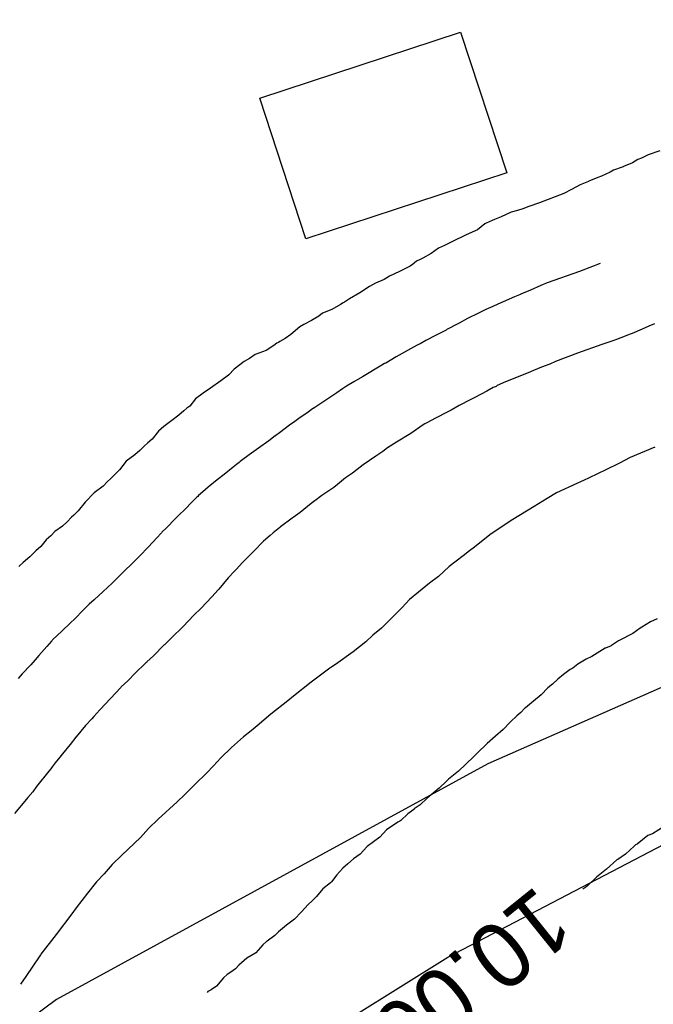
# Model space of a CAD drawing. Extents: x 158343 to 162498, y 431347 to 434500.
# Tile 186 of 220: x 159527 to 159545, y 434142 to 434169. Entities that reach past the tile are written whole.
import ezdxf

# ---------------------------------------------------------------- set-up
doc = ezdxf.new("R2010")
doc.units = 0
doc.header["$LTSCALE"] = 10
doc.header["$MEASUREMENT"] = 0
for name, color, linetype in [('000_arcering', 8, 'CONTINUOUS'), ('33_trappen en balustraden', 252, 'CONTINUOUS'), ('44_plafonds', 8, 'CONTINUOUS'), ('def. con-hoogtelijn (index)', 8, 'CONTINUOUS')]:
    doc.layers.add(name, color=color, linetype=linetype)
doc.styles.add('Style-WORKING', font='WORKING.shx')

# ---------------------------------------------------------------- blocks, each defined once
blk = doc.blocks.new('bestaande hoogtelijnen')
at = {"layer": 'def. con-hoogtelijn (index)'}
for p, q in [((-123.492, 98.956), (-123.633, 98.868)), ((-123.492, 98.956), (-123.633, 98.868)), ((-123.383, 98.997), (-123.492, 98.956)), ((-123.383, 98.997), (-123.492, 98.956)), ((-123.201, 99.091), (-123.383, 98.997)), ((-123.201, 99.091), (-123.383, 98.997)), ((-122.88, 99.2), (-123.201, 99.091)), ((-122.88, 99.2), (-123.201, 99.091)), ((-124.157, 98.669), (-124.249, 98.609)), ((-124.157, 98.669), (-124.249, 98.609)), ((-123.891, 98.761), (-124.157, 98.669)), ((-123.891, 98.761), (-124.157, 98.669)), ((-123.881, 98.766), (-123.891, 98.761)), ((-123.881, 98.766), (-123.891, 98.761)), ((-123.633, 98.868), (-123.881, 98.766)), ((-123.633, 98.868), (-123.881, 98.766)), ((-124.589, 98.463), (-124.836, 98.363)), ((-124.589, 98.463), (-124.836, 98.363)), ((-124.492, 98.502), (-124.589, 98.463)), ((-124.492, 98.502), (-124.589, 98.463)), ((-124.249, 98.609), (-124.492, 98.502)), ((-124.249, 98.609), (-124.492, 98.502)), ((-125.317, 98.128), (-125.531, 98.019)), ((-125.317, 98.128), (-125.531, 98.019)), ((-125.078, 98.258), (-125.317, 98.128)), ((-125.078, 98.258), (-125.317, 98.128)), ((-124.849, 98.355), (-125.078, 98.258)), ((-124.849, 98.355), (-125.078, 98.258)), ((-124.836, 98.363), (-124.849, 98.355)), ((-124.836, 98.363), (-124.849, 98.355)), ((-125.531, 98.019), (-126.206, 97.763)), ((-125.531, 98.019), (-126.206, 97.763)), ((-126.664, 97.595), (-126.807, 97.548)), ((-126.664, 97.595), (-126.807, 97.548)), ((-126.492, 97.667), (-126.664, 97.595)), ((-126.492, 97.667), (-126.664, 97.595)), ((-126.206, 97.763), (-126.492, 97.667)), ((-126.206, 97.763), (-126.492, 97.667)), ((-127.264, 97.379), (-127.447, 97.301)), ((-127.264, 97.379), (-127.447, 97.301)), ((-126.98, 97.507), (-127.264, 97.379)), ((-126.98, 97.507), (-127.264, 97.379)), ((-126.807, 97.548), (-126.98, 97.507)), ((-126.807, 97.548), (-126.98, 97.507)), ((-127.707, 97.182), (-127.917, 97.019)), ((-127.707, 97.182), (-127.917, 97.019)), ((-127.673, 97.2), (-127.707, 97.182)), ((-127.673, 97.2), (-127.707, 97.182)), ((-127.509, 97.274), (-127.673, 97.2)), ((-127.509, 97.274), (-127.673, 97.2)), ((-127.447, 97.301), (-127.509, 97.274)), ((-127.447, 97.301), (-127.509, 97.274)), ((-128.355, 96.818), (-128.492, 96.754)), ((-128.355, 96.818), (-128.492, 96.754)), ((-128.228, 96.882), (-128.355, 96.818)), ((-128.228, 96.882), (-128.355, 96.818)), ((-127.917, 97.019), (-128.228, 96.882)), ((-127.917, 97.019), (-128.228, 96.882)), ((-128.989, 96.516), (-129.19, 96.367)), ((-128.989, 96.516), (-129.19, 96.367)), ((-128.821, 96.587), (-128.989, 96.516)), ((-128.821, 96.587), (-128.989, 96.516)), ((-128.622, 96.687), (-128.821, 96.587)), ((-128.622, 96.687), (-128.821, 96.587)), ((-128.492, 96.754), (-128.622, 96.687)), ((-128.492, 96.754), (-128.622, 96.687)), ((-129.423, 96.237), (-129.492, 96.2)), ((-129.423, 96.237), (-129.492, 96.2)), ((-129.19, 96.367), (-129.423, 96.237)), ((-129.19, 96.367), (-129.423, 96.237)), ((-129.772, 96.019), (-130.063, 95.866)), ((-129.772, 96.019), (-130.063, 95.866)), ((-129.737, 96.04), (-129.772, 96.019)), ((-129.737, 96.04), (-129.772, 96.019)), ((-129.716, 96.05), (-129.737, 96.04)), ((-129.716, 96.05), (-129.737, 96.04)), ((-129.592, 96.15), (-129.716, 96.05)), ((-129.592, 96.15), (-129.716, 96.05)), ((-129.492, 96.2), (-129.592, 96.15)), ((-129.492, 96.2), (-129.592, 96.15)), ((-124.529, 96.089), (-125.101, 95.872)), ((-124.529, 96.089), (-125.101, 95.872)), ((-124.529, 96.089), (-125.101, 95.872)), ((-130.339, 95.738), (-130.492, 95.65)), ((-130.339, 95.738), (-130.492, 95.65)), ((-130.063, 95.866), (-130.339, 95.738)), ((-130.063, 95.866), (-130.339, 95.738)), ((-125.101, 95.872), (-125.992, 95.556)), ((-125.101, 95.872), (-125.992, 95.556)), ((-125.101, 95.872), (-125.992, 95.556)), ((-130.894, 95.453), (-131.16, 95.281)), ((-130.894, 95.453), (-131.16, 95.281)), ((-130.726, 95.543), (-130.894, 95.453)), ((-130.726, 95.543), (-130.894, 95.453)), ((-130.492, 95.65), (-130.726, 95.543)), ((-130.492, 95.65), (-130.726, 95.543)), ((-126.164, 95.484), (-126.447, 95.356)), ((-126.164, 95.484), (-126.447, 95.356)), ((-126.164, 95.484), (-126.447, 95.356)), ((-125.992, 95.556), (-126.164, 95.484)), ((-125.992, 95.556), (-126.164, 95.484)), ((-125.992, 95.556), (-126.164, 95.484)), ((-131.16, 95.281), (-131.444, 95.113)), ((-131.16, 95.281), (-131.444, 95.113)), ((-126.896, 95.167), (-127.207, 95.031)), ((-126.896, 95.167), (-127.207, 95.031)), ((-126.896, 95.167), (-127.207, 95.031)), ((-126.75, 95.224), (-126.896, 95.167)), ((-126.75, 95.224), (-126.896, 95.167)), ((-126.75, 95.224), (-126.896, 95.167)), ((-126.715, 95.242), (-126.75, 95.224)), ((-126.715, 95.242), (-126.75, 95.224)), ((-126.715, 95.242), (-126.75, 95.224)), ((-126.653, 95.269), (-126.715, 95.242)), ((-126.653, 95.269), (-126.715, 95.242)), ((-126.653, 95.269), (-126.715, 95.242)), ((-126.447, 95.356), (-126.653, 95.269)), ((-126.447, 95.356), (-126.653, 95.269)), ((-126.447, 95.356), (-126.653, 95.269)), ((-131.694, 94.958), (-131.937, 94.822)), ((-131.694, 94.958), (-131.937, 94.822)), ((-131.616, 95.002), (-131.694, 94.958)), ((-131.616, 95.002), (-131.694, 94.958)), ((-131.585, 95.019), (-131.616, 95.002)), ((-131.585, 95.019), (-131.616, 95.002)), ((-131.444, 95.113), (-131.585, 95.019)), ((-131.444, 95.113), (-131.585, 95.019)), ((-127.492, 94.906), (-127.686, 94.818)), ((-127.492, 94.906), (-127.686, 94.818)), ((-127.492, 94.906), (-127.686, 94.818)), ((-127.355, 94.97), (-127.492, 94.906)), ((-127.355, 94.97), (-127.492, 94.906)), ((-127.355, 94.97), (-127.492, 94.906)), ((-127.207, 95.031), (-127.355, 94.97)), ((-127.207, 95.031), (-127.355, 94.97)), ((-127.207, 95.031), (-127.355, 94.97)), ((-132.296, 94.635), (-132.492, 94.512)), ((-132.296, 94.635), (-132.492, 94.512)), ((-132.194, 94.721), (-132.296, 94.635)), ((-132.194, 94.721), (-132.296, 94.635)), ((-131.937, 94.822), (-132.194, 94.721)), ((-131.937, 94.822), (-132.194, 94.721)), ((-127.884, 94.717), (-128.19, 94.575)), ((-127.884, 94.717), (-128.19, 94.575)), ((-127.884, 94.717), (-128.19, 94.575)), ((-127.686, 94.818), (-127.884, 94.717)), ((-127.686, 94.818), (-127.884, 94.717)), ((-127.686, 94.818), (-127.884, 94.717)), ((-132.813, 94.34), (-133.063, 94.131)), ((-132.813, 94.34), (-133.063, 94.131)), ((-132.702, 94.408), (-132.813, 94.34)), ((-132.702, 94.408), (-132.813, 94.34)), ((-132.492, 94.512), (-132.702, 94.408)), ((-132.492, 94.512), (-132.702, 94.408)), ((-128.492, 94.408), (-128.726, 94.284)), ((-128.492, 94.408), (-128.726, 94.284)), ((-128.492, 94.408), (-128.726, 94.284)), ((-128.423, 94.446), (-128.492, 94.408)), ((-128.423, 94.446), (-128.492, 94.408)), ((-128.423, 94.446), (-128.492, 94.408)), ((-128.19, 94.575), (-128.423, 94.446)), ((-128.19, 94.575), (-128.423, 94.446)), ((-128.19, 94.575), (-128.423, 94.446)), ((-123.185, 94.361), (-123.367, 94.281)), ((-123.185, 94.361), (-123.367, 94.281)), ((-123.024, 94.426), (-123.185, 94.361)), ((-123.024, 94.426), (-123.185, 94.361)), ((-133.063, 94.131), (-133.225, 94.019)), ((-133.063, 94.131), (-133.225, 94.019)), ((-129.073, 94.1), (-129.339, 93.964)), ((-129.073, 94.1), (-129.339, 93.964)), ((-129.073, 94.1), (-129.339, 93.964)), ((-128.782, 94.252), (-129.073, 94.1)), ((-128.782, 94.252), (-129.073, 94.1)), ((-128.782, 94.252), (-129.073, 94.1)), ((-128.747, 94.273), (-128.782, 94.252)), ((-128.747, 94.273), (-128.782, 94.252)), ((-128.747, 94.273), (-128.782, 94.252)), ((-128.726, 94.284), (-128.747, 94.273)), ((-128.726, 94.284), (-128.747, 94.273)), ((-128.726, 94.284), (-128.747, 94.273)), ((-123.837, 94.088), (-124.074, 93.993)), ((-123.837, 94.088), (-124.074, 93.993)), ((-123.727, 94.129), (-123.837, 94.088)), ((-123.727, 94.129), (-123.837, 94.088)), ((-123.645, 94.16), (-123.727, 94.129)), ((-123.645, 94.16), (-123.727, 94.129)), ((-123.367, 94.281), (-123.645, 94.16)), ((-123.367, 94.281), (-123.645, 94.16)), ((-133.535, 93.83), (-133.748, 93.688)), ((-133.535, 93.83), (-133.748, 93.688)), ((-133.449, 93.889), (-133.535, 93.83)), ((-133.449, 93.889), (-133.535, 93.83)), ((-133.406, 93.909), (-133.449, 93.889)), ((-133.406, 93.909), (-133.449, 93.889)), ((-133.365, 93.932), (-133.406, 93.909)), ((-133.365, 93.932), (-133.406, 93.909)), ((-133.225, 94.019), (-133.365, 93.932)), ((-133.225, 94.019), (-133.365, 93.932)), ((-129.675, 93.777), (-129.843, 93.687)), ((-129.675, 93.777), (-129.843, 93.687)), ((-129.675, 93.777), (-129.843, 93.687)), ((-129.555, 93.841), (-129.675, 93.777)), ((-129.555, 93.841), (-129.675, 93.777)), ((-129.555, 93.841), (-129.675, 93.777)), ((-129.492, 93.875), (-129.555, 93.841)), ((-129.492, 93.875), (-129.555, 93.841)), ((-129.492, 93.875), (-129.555, 93.841)), ((-129.339, 93.964), (-129.492, 93.875)), ((-129.339, 93.964), (-129.492, 93.875)), ((-129.339, 93.964), (-129.492, 93.875)), ((-124.485, 93.851), (-125.153, 93.614)), ((-124.485, 93.851), (-125.153, 93.614)), ((-124.178, 93.954), (-124.485, 93.851)), ((-124.178, 93.954), (-124.485, 93.851)), ((-124.074, 93.993), (-124.178, 93.954)), ((-124.074, 93.993), (-124.178, 93.954)), ((-134.049, 93.576), (-134.205, 93.47)), ((-134.049, 93.576), (-134.205, 93.47)), ((-133.748, 93.688), (-134.049, 93.576)), ((-133.748, 93.688), (-134.049, 93.576)), ((-130.16, 93.51), (-130.444, 93.342)), ((-130.16, 93.51), (-130.444, 93.342)), ((-130.16, 93.51), (-130.444, 93.342)), ((-129.843, 93.687), (-130.16, 93.51)), ((-129.843, 93.687), (-130.16, 93.51)), ((-129.843, 93.687), (-130.16, 93.51)), ((-125.153, 93.614), (-125.759, 93.38)), ((-125.153, 93.614), (-125.759, 93.38)), ((-134.356, 93.382), (-134.632, 93.17)), ((-134.356, 93.382), (-134.632, 93.17)), ((-134.205, 93.47), (-134.356, 93.382)), ((-134.205, 93.47), (-134.356, 93.382)), ((-130.553, 93.281), (-131.087, 92.958)), ((-130.553, 93.281), (-131.087, 92.958)), ((-130.553, 93.281), (-131.087, 92.958)), ((-130.475, 93.326), (-130.553, 93.281)), ((-130.475, 93.326), (-130.553, 93.281)), ((-130.475, 93.326), (-130.553, 93.281)), ((-130.444, 93.342), (-130.475, 93.326)), ((-130.444, 93.342), (-130.475, 93.326)), ((-130.444, 93.342), (-130.475, 93.326)), ((-125.913, 93.315), (-126.146, 93.227)), ((-125.913, 93.315), (-126.146, 93.227)), ((-125.759, 93.38), (-125.913, 93.315)), ((-125.759, 93.38), (-125.913, 93.315)), ((-134.789, 93.01), (-134.992, 92.853)), ((-134.789, 93.01), (-134.992, 92.853)), ((-134.784, 93.014), (-134.789, 93.01)), ((-134.784, 93.014), (-134.789, 93.01)), ((-134.777, 93.019), (-134.784, 93.014)), ((-134.777, 93.019), (-134.784, 93.014)), ((-134.632, 93.17), (-134.777, 93.019)), ((-134.632, 93.17), (-134.777, 93.019)), ((-126.512, 93.072), (-127.137, 92.823)), ((-126.512, 93.072), (-127.137, 92.823)), ((-126.367, 93.138), (-126.512, 93.072)), ((-126.367, 93.138), (-126.512, 93.072)), ((-126.255, 93.184), (-126.367, 93.138)), ((-126.255, 93.184), (-126.367, 93.138)), ((-126.146, 93.227), (-126.255, 93.184)), ((-126.146, 93.227), (-126.255, 93.184)), ((-134.992, 92.853), (-135.281, 92.65)), ((-134.992, 92.853), (-135.281, 92.65)), ((-131.526, 92.699), (-131.637, 92.631)), ((-131.526, 92.699), (-131.637, 92.631)), ((-131.526, 92.699), (-131.637, 92.631)), ((-131.329, 92.822), (-131.526, 92.699)), ((-131.329, 92.822), (-131.526, 92.699)), ((-131.329, 92.822), (-131.526, 92.699)), ((-131.087, 92.958), (-131.329, 92.822)), ((-131.087, 92.958), (-131.329, 92.822)), ((-131.087, 92.958), (-131.329, 92.822)), ((-127.402, 92.698), (-127.481, 92.662)), ((-127.402, 92.698), (-127.481, 92.662)), ((-127.367, 92.717), (-127.402, 92.698)), ((-127.367, 92.717), (-127.402, 92.698)), ((-127.137, 92.823), (-127.367, 92.717)), ((-127.137, 92.823), (-127.367, 92.717)), ((-135.48, 92.507), (-135.691, 92.351)), ((-135.48, 92.507), (-135.691, 92.351)), ((-135.281, 92.65), (-135.48, 92.507)), ((-135.281, 92.65), (-135.48, 92.507)), ((-131.799, 92.519), (-132.266, 92.203)), ((-131.799, 92.519), (-132.266, 92.203)), ((-131.799, 92.519), (-132.266, 92.203)), ((-131.637, 92.631), (-131.799, 92.519)), ((-131.637, 92.631), (-131.799, 92.519)), ((-131.637, 92.631), (-131.799, 92.519)), ((-127.656, 92.569), (-127.987, 92.388)), ((-127.656, 92.569), (-127.987, 92.388)), ((-127.481, 92.662), (-127.656, 92.569)), ((-127.481, 92.662), (-127.656, 92.569)), ((-135.855, 92.151), (-135.93, 92.094)), ((-135.855, 92.151), (-135.93, 92.094)), ((-135.691, 92.351), (-135.855, 92.151)), ((-135.691, 92.351), (-135.855, 92.151)), ((-132.266, 92.203), (-132.406, 92.116)), ((-132.266, 92.203), (-132.406, 92.116)), ((-132.266, 92.203), (-132.406, 92.116)), ((-128.415, 92.168), (-128.642, 92.044)), ((-128.415, 92.168), (-128.642, 92.044)), ((-128.367, 92.194), (-128.415, 92.168)), ((-128.367, 92.194), (-128.415, 92.168)), ((-128.167, 92.295), (-128.367, 92.194)), ((-128.167, 92.295), (-128.367, 92.194)), ((-127.987, 92.388), (-128.167, 92.295)), ((-127.987, 92.388), (-128.167, 92.295)), ((-136.153, 91.902), (-136.344, 91.754)), ((-136.153, 91.902), (-136.344, 91.754)), ((-136.015, 92.019), (-136.153, 91.902)), ((-136.015, 92.019), (-136.153, 91.902)), ((-135.93, 92.094), (-136.015, 92.019)), ((-135.93, 92.094), (-136.015, 92.019)), ((-132.598, 91.979), (-132.811, 91.837)), ((-132.598, 91.979), (-132.811, 91.837)), ((-132.598, 91.979), (-132.811, 91.837)), ((-132.492, 92.057), (-132.598, 91.979)), ((-132.492, 92.057), (-132.598, 91.979)), ((-132.492, 92.057), (-132.598, 91.979)), ((-132.406, 92.116), (-132.492, 92.057)), ((-132.406, 92.116), (-132.492, 92.057)), ((-132.406, 92.116), (-132.492, 92.057)), ((-128.732, 91.996), (-129.076, 91.822)), ((-128.732, 91.996), (-129.076, 91.822)), ((-128.642, 92.044), (-128.732, 91.996)), ((-128.642, 92.044), (-128.732, 91.996)), ((-136.344, 91.754), (-136.567, 91.594)), ((-136.344, 91.754), (-136.567, 91.594)), ((-133.098, 91.625), (-133.374, 91.412)), ((-133.098, 91.625), (-133.374, 91.412)), ((-133.098, 91.625), (-133.374, 91.412)), ((-132.958, 91.731), (-133.098, 91.625)), ((-132.958, 91.731), (-133.098, 91.625)), ((-132.958, 91.731), (-133.098, 91.625)), ((-132.811, 91.837), (-132.958, 91.731)), ((-132.811, 91.837), (-132.958, 91.731)), ((-132.811, 91.837), (-132.958, 91.731)), ((-129.411, 91.636), (-129.752, 91.397)), ((-129.411, 91.636), (-129.752, 91.397)), ((-129.367, 91.662), (-129.411, 91.636)), ((-129.367, 91.662), (-129.411, 91.636)), ((-129.313, 91.69), (-129.367, 91.662)), ((-129.313, 91.69), (-129.367, 91.662)), ((-129.076, 91.822), (-129.313, 91.69)), ((-129.076, 91.822), (-129.313, 91.69)), ((-136.715, 91.463), (-136.895, 91.241)), ((-136.715, 91.463), (-136.895, 91.241)), ((-136.567, 91.594), (-136.715, 91.463)), ((-136.567, 91.594), (-136.715, 91.463)), ((-133.492, 91.33), (-133.672, 91.19)), ((-133.492, 91.33), (-133.672, 91.19)), ((-133.492, 91.33), (-133.672, 91.19)), ((-133.487, 91.334), (-133.492, 91.33)), ((-133.487, 91.334), (-133.492, 91.33)), ((-133.487, 91.334), (-133.492, 91.33)), ((-133.481, 91.339), (-133.487, 91.334)), ((-133.481, 91.339), (-133.487, 91.334)), ((-133.481, 91.339), (-133.487, 91.334)), ((-133.374, 91.412), (-133.481, 91.339)), ((-133.374, 91.412), (-133.481, 91.339)), ((-133.374, 91.412), (-133.481, 91.339)), ((-129.752, 91.397), (-130.152, 91.154)), ((-129.752, 91.397), (-130.152, 91.154)), ((-137.015, 91.139), (-137.112, 91.05)), ((-137.015, 91.139), (-137.112, 91.05)), ((-136.895, 91.241), (-137.015, 91.139)), ((-136.895, 91.241), (-137.015, 91.139)), ((-133.672, 91.19), (-133.961, 90.988)), ((-133.672, 91.19), (-133.961, 90.988)), ((-133.672, 91.19), (-133.961, 90.988)), ((-130.152, 91.154), (-130.392, 91.001)), ((-130.152, 91.154), (-130.392, 91.001)), ((-137.368, 90.806), (-137.604, 90.631)), ((-137.368, 90.806), (-137.604, 90.631)), ((-137.234, 90.93), (-137.368, 90.806)), ((-137.234, 90.93), (-137.368, 90.806)), ((-137.112, 91.05), (-137.234, 90.93)), ((-137.112, 91.05), (-137.234, 90.93)), ((-134.215, 90.808), (-134.426, 90.651)), ((-134.215, 90.808), (-134.426, 90.651)), ((-134.215, 90.808), (-134.426, 90.651)), ((-133.961, 90.988), (-134.215, 90.808)), ((-133.961, 90.988), (-134.215, 90.808)), ((-133.961, 90.988), (-134.215, 90.808)), ((-130.522, 90.898), (-130.721, 90.769)), ((-130.522, 90.898), (-130.721, 90.769)), ((-130.392, 91.001), (-130.522, 90.898)), ((-130.392, 91.001), (-130.522, 90.898)), ((-123.023, 91.019), (-123.704, 90.731)), ((-123.023, 91.019), (-123.704, 90.731)), ((-123.023, 91.019), (-123.704, 90.731)), ((-137.604, 90.631), (-137.792, 90.395)), ((-137.604, 90.631), (-137.792, 90.395)), ((-134.567, 90.543), (-134.653, 90.467)), ((-134.567, 90.543), (-134.653, 90.467)), ((-134.567, 90.543), (-134.653, 90.467)), ((-134.492, 90.6), (-134.567, 90.543)), ((-134.492, 90.6), (-134.567, 90.543)), ((-134.492, 90.6), (-134.567, 90.543)), ((-134.463, 90.622), (-134.492, 90.6)), ((-134.463, 90.622), (-134.492, 90.6)), ((-134.463, 90.622), (-134.492, 90.6)), ((-134.426, 90.651), (-134.463, 90.622)), ((-134.426, 90.651), (-134.463, 90.622)), ((-134.426, 90.651), (-134.463, 90.622)), ((-131.071, 90.532), (-131.235, 90.4)), ((-131.071, 90.532), (-131.235, 90.4)), ((-130.721, 90.769), (-131.071, 90.532)), ((-130.721, 90.769), (-131.071, 90.532)), ((-123.992, 90.58), (-124.367, 90.394)), ((-123.992, 90.58), (-124.367, 90.394)), ((-123.992, 90.58), (-124.367, 90.394)), ((-123.704, 90.731), (-123.992, 90.58)), ((-123.704, 90.731), (-123.992, 90.58)), ((-123.704, 90.731), (-123.992, 90.58)), ((-137.916, 90.27), (-138.045, 90.148)), ((-137.916, 90.27), (-138.045, 90.148)), ((-137.792, 90.395), (-137.916, 90.27)), ((-137.792, 90.395), (-137.916, 90.27)), ((-134.903, 90.268), (-135.094, 90.121)), ((-134.903, 90.268), (-135.094, 90.121)), ((-134.903, 90.268), (-135.094, 90.121)), ((-134.653, 90.467), (-134.903, 90.268)), ((-134.653, 90.467), (-134.903, 90.268)), ((-134.653, 90.467), (-134.903, 90.268)), ((-131.446, 90.247), (-131.557, 90.168)), ((-131.446, 90.247), (-131.557, 90.168)), ((-131.367, 90.306), (-131.446, 90.247)), ((-131.367, 90.306), (-131.446, 90.247)), ((-131.235, 90.4), (-131.367, 90.306)), ((-131.235, 90.4), (-131.367, 90.306)), ((-124.367, 90.394), (-124.835, 90.175)), ((-124.367, 90.394), (-124.835, 90.175)), ((-124.367, 90.394), (-124.835, 90.175)), ((-138.122, 90.074), (-138.244, 89.945)), ((-138.122, 90.074), (-138.244, 89.945)), ((-138.045, 90.148), (-138.122, 90.074)), ((-138.045, 90.148), (-138.122, 90.074)), ((-135.094, 90.121), (-135.344, 89.915)), ((-135.094, 90.121), (-135.344, 89.915)), ((-135.094, 90.121), (-135.344, 89.915)), ((-131.776, 89.988), (-131.881, 89.908)), ((-131.776, 89.988), (-131.881, 89.908)), ((-131.557, 90.168), (-131.776, 89.988)), ((-131.557, 90.168), (-131.776, 89.988)), ((-125.175, 90.019), (-125.732, 89.759)), ((-125.175, 90.019), (-125.732, 89.759)), ((-125.175, 90.019), (-125.732, 89.759)), ((-125.048, 90.075), (-125.175, 90.019)), ((-125.048, 90.075), (-125.175, 90.019)), ((-125.048, 90.075), (-125.175, 90.019)), ((-124.992, 90.101), (-125.048, 90.075)), ((-124.992, 90.101), (-125.048, 90.075)), ((-124.992, 90.101), (-125.048, 90.075)), ((-124.835, 90.175), (-124.992, 90.101)), ((-124.835, 90.175), (-124.992, 90.101)), ((-124.835, 90.175), (-124.992, 90.101)), ((-138.488, 89.763), (-138.736, 89.505)), ((-138.488, 89.763), (-138.736, 89.505)), ((-138.244, 89.945), (-138.488, 89.763)), ((-138.244, 89.945), (-138.488, 89.763)), ((-135.492, 89.784), (-135.612, 89.682)), ((-135.492, 89.784), (-135.612, 89.682)), ((-135.492, 89.784), (-135.612, 89.682)), ((-135.344, 89.915), (-135.492, 89.784)), ((-135.344, 89.915), (-135.492, 89.784)), ((-135.344, 89.915), (-135.492, 89.784)), ((-131.881, 89.908), (-132.206, 89.689)), ((-131.881, 89.908), (-132.206, 89.689)), ((-125.732, 89.759), (-125.992, 89.605)), ((-125.732, 89.759), (-125.992, 89.605)), ((-125.732, 89.759), (-125.992, 89.605)), ((-138.736, 89.505), (-138.932, 89.261)), ((-138.736, 89.505), (-138.932, 89.261)), ((-135.782, 89.519), (-136.001, 89.285)), ((-135.782, 89.519), (-136.001, 89.285)), ((-135.782, 89.519), (-136.001, 89.285)), ((-135.66, 89.639), (-135.782, 89.519)), ((-135.66, 89.639), (-135.782, 89.519)), ((-135.66, 89.639), (-135.782, 89.519)), ((-135.635, 89.661), (-135.66, 89.639)), ((-135.635, 89.661), (-135.66, 89.639)), ((-135.635, 89.661), (-135.66, 89.639)), ((-135.612, 89.682), (-135.635, 89.661)), ((-135.612, 89.682), (-135.635, 89.661)), ((-135.612, 89.682), (-135.635, 89.661)), ((-132.502, 89.464), (-132.811, 89.213)), ((-132.502, 89.464), (-132.811, 89.213)), ((-132.465, 89.492), (-132.502, 89.464)), ((-132.465, 89.492), (-132.502, 89.464)), ((-132.33, 89.597), (-132.465, 89.492)), ((-132.33, 89.597), (-132.465, 89.492)), ((-132.286, 89.634), (-132.33, 89.597)), ((-132.286, 89.634), (-132.33, 89.597)), ((-132.206, 89.689), (-132.286, 89.634)), ((-132.206, 89.689), (-132.286, 89.634)), ((-125.992, 89.605), (-126.351, 89.378)), ((-125.992, 89.605), (-126.351, 89.378)), ((-125.992, 89.605), (-126.351, 89.378)), ((-138.932, 89.261), (-139.056, 89.143)), ((-138.932, 89.261), (-139.056, 89.143)), ((-136.135, 89.161), (-136.258, 89.037)), ((-136.135, 89.161), (-136.258, 89.037)), ((-136.135, 89.161), (-136.258, 89.037)), ((-136.001, 89.285), (-136.135, 89.161)), ((-136.001, 89.285), (-136.135, 89.161)), ((-136.001, 89.285), (-136.135, 89.161)), ((-132.811, 89.213), (-133.002, 89.078)), ((-132.811, 89.213), (-133.002, 89.078)), ((-126.351, 89.378), (-126.938, 89.019)), ((-126.351, 89.378), (-126.938, 89.019)), ((-126.351, 89.378), (-126.938, 89.019)), ((-139.237, 88.961), (-139.37, 88.839)), ((-139.237, 88.961), (-139.37, 88.839)), ((-139.116, 89.085), (-139.237, 88.961)), ((-139.116, 89.085), (-139.237, 88.961)), ((-139.056, 89.143), (-139.116, 89.085)), ((-139.056, 89.143), (-139.116, 89.085)), ((-136.258, 89.037), (-136.492, 88.791)), ((-136.258, 89.037), (-136.492, 88.791)), ((-136.258, 89.037), (-136.492, 88.791)), ((-133.029, 89.056), (-133.345, 88.818)), ((-133.029, 89.056), (-133.345, 88.818)), ((-133.002, 89.078), (-133.029, 89.056)), ((-133.002, 89.078), (-133.029, 89.056)), ((-127.091, 88.92), (-127.57, 88.597)), ((-127.091, 88.92), (-127.57, 88.597)), ((-127.091, 88.92), (-127.57, 88.597)), ((-126.938, 89.019), (-127.091, 88.92)), ((-126.938, 89.019), (-127.091, 88.92)), ((-126.938, 89.019), (-127.091, 88.92)), ((-126.992, 88.989), (-127.091, 88.92)), ((-126.992, 88.989), (-127.091, 88.92)), ((-126.992, 88.989), (-127.091, 88.92)), ((-126.973, 89), (-126.992, 88.989)), ((-126.973, 89), (-126.992, 88.989)), ((-126.973, 89), (-126.992, 88.989)), ((-126.938, 89.019), (-126.973, 89)), ((-126.938, 89.019), (-126.973, 89)), ((-126.938, 89.019), (-126.973, 89)), ((-139.58, 88.687), (-139.692, 88.575)), ((-139.58, 88.687), (-139.692, 88.575)), ((-139.37, 88.839), (-139.58, 88.687)), ((-139.37, 88.839), (-139.58, 88.687)), ((-136.641, 88.648), (-136.763, 88.519)), ((-136.641, 88.648), (-136.763, 88.519)), ((-136.641, 88.648), (-136.763, 88.519)), ((-136.632, 88.658), (-136.641, 88.648)), ((-136.632, 88.658), (-136.641, 88.648)), ((-136.632, 88.658), (-136.641, 88.648)), ((-136.622, 88.67), (-136.632, 88.658)), ((-136.622, 88.67), (-136.632, 88.658)), ((-136.622, 88.67), (-136.632, 88.658)), ((-136.492, 88.791), (-136.622, 88.67)), ((-136.492, 88.791), (-136.622, 88.67)), ((-136.492, 88.791), (-136.622, 88.67)), ((-133.554, 88.653), (-133.636, 88.581)), ((-133.554, 88.653), (-133.636, 88.581)), ((-133.367, 88.802), (-133.554, 88.653)), ((-133.367, 88.802), (-133.554, 88.653)), ((-133.345, 88.818), (-133.367, 88.802)), ((-133.345, 88.818), (-133.367, 88.802)), ((-139.814, 88.457), (-139.963, 88.28)), ((-139.814, 88.457), (-139.963, 88.28)), ((-139.692, 88.575), (-139.814, 88.457)), ((-139.692, 88.575), (-139.814, 88.457)), ((-136.763, 88.519), (-136.991, 88.266)), ((-136.763, 88.519), (-136.991, 88.266)), ((-136.763, 88.519), (-136.991, 88.266)), ((-133.823, 88.427), (-134.085, 88.145)), ((-133.823, 88.427), (-134.085, 88.145)), ((-133.636, 88.581), (-133.823, 88.427)), ((-133.636, 88.581), (-133.823, 88.427)), ((-127.57, 88.597), (-127.992, 88.263)), ((-127.57, 88.597), (-127.992, 88.263)), ((-127.57, 88.597), (-127.992, 88.263)), ((-140.129, 88.127), (-140.266, 87.99)), ((-140.129, 88.127), (-140.266, 87.99)), ((-140.1, 88.156), (-140.129, 88.127)), ((-140.1, 88.156), (-140.129, 88.127)), ((-139.963, 88.28), (-140.1, 88.156)), ((-139.963, 88.28), (-140.1, 88.156)), ((-136.991, 88.266), (-137.239, 88.008)), ((-136.991, 88.266), (-137.239, 88.008)), ((-136.991, 88.266), (-137.239, 88.008)), ((-134.121, 88.112), (-134.403, 87.828)), ((-134.121, 88.112), (-134.403, 87.828)), ((-134.102, 88.129), (-134.121, 88.112)), ((-134.102, 88.129), (-134.121, 88.112)), ((-134.085, 88.145), (-134.102, 88.129)), ((-134.085, 88.145), (-134.102, 88.129)), ((-128.132, 88.159), (-128.307, 88.019)), ((-128.132, 88.159), (-128.307, 88.019)), ((-128.132, 88.159), (-128.307, 88.019)), ((-127.992, 88.263), (-128.132, 88.159)), ((-127.992, 88.263), (-128.132, 88.159)), ((-127.992, 88.263), (-128.132, 88.159)), ((-140.452, 87.833), (-140.569, 87.724)), ((-140.452, 87.833), (-140.569, 87.724)), ((-140.266, 87.99), (-140.452, 87.833)), ((-140.266, 87.99), (-140.452, 87.833)), ((-137.239, 88.008), (-137.491, 87.761)), ((-137.239, 88.008), (-137.491, 87.761)), ((-137.239, 88.008), (-137.491, 87.761)), ((-134.403, 87.828), (-134.567, 87.652)), ((-134.403, 87.828), (-134.567, 87.652)), ((-128.307, 88.019), (-128.694, 87.721)), ((-128.307, 88.019), (-128.694, 87.721)), ((-128.307, 88.019), (-128.694, 87.721)), ((-137.616, 87.642), (-137.737, 87.518)), ((-137.616, 87.642), (-137.737, 87.518)), ((-137.616, 87.642), (-137.737, 87.518)), ((-137.615, 87.643), (-137.616, 87.642)), ((-137.615, 87.643), (-137.616, 87.642)), ((-137.615, 87.643), (-137.616, 87.642)), ((-137.491, 87.761), (-137.615, 87.643)), ((-137.491, 87.761), (-137.615, 87.643)), ((-137.491, 87.761), (-137.615, 87.643)), ((-134.615, 87.593), (-134.79, 87.409)), ((-134.615, 87.593), (-134.79, 87.409)), ((-134.567, 87.652), (-134.615, 87.593)), ((-134.567, 87.652), (-134.615, 87.593)), ((-128.694, 87.721), (-128.992, 87.447)), ((-128.694, 87.721), (-128.992, 87.447)), ((-128.694, 87.721), (-128.992, 87.447)), ((-137.989, 87.27), (-138.122, 87.149)), ((-137.989, 87.27), (-138.122, 87.149)), ((-137.989, 87.27), (-138.122, 87.149)), ((-137.737, 87.518), (-137.989, 87.27)), ((-137.737, 87.518), (-137.989, 87.27)), ((-137.737, 87.518), (-137.989, 87.27)), ((-134.79, 87.409), (-135.055, 87.097)), ((-134.79, 87.409), (-135.055, 87.097)), ((-129.234, 87.261), (-129.539, 87.019)), ((-129.234, 87.261), (-129.539, 87.019)), ((-129.234, 87.261), (-129.539, 87.019)), ((-128.992, 87.447), (-129.234, 87.261)), ((-128.992, 87.447), (-129.234, 87.261)), ((-128.992, 87.447), (-129.234, 87.261)), ((-138.244, 87.031), (-138.492, 86.806)), ((-138.244, 87.031), (-138.492, 86.806)), ((-138.244, 87.031), (-138.492, 86.806)), ((-138.122, 87.149), (-138.244, 87.031)), ((-138.122, 87.149), (-138.244, 87.031)), ((-138.122, 87.149), (-138.244, 87.031)), ((-135.07, 87.08), (-135.241, 86.89)), ((-135.07, 87.08), (-135.241, 86.89)), ((-135.069, 87.081), (-135.07, 87.08)), ((-135.069, 87.081), (-135.07, 87.08)), ((-135.062, 87.089), (-135.069, 87.081)), ((-135.062, 87.089), (-135.069, 87.081)), ((-135.055, 87.097), (-135.062, 87.089)), ((-135.055, 87.097), (-135.062, 87.089)), ((-129.539, 87.019), (-129.789, 86.816)), ((-129.539, 87.019), (-129.789, 86.816)), ((-129.539, 87.019), (-129.789, 86.816)), ((-138.492, 86.806), (-138.629, 86.683)), ((-138.492, 86.806), (-138.629, 86.683)), ((-138.492, 86.806), (-138.629, 86.683)), ((-135.241, 86.89), (-135.538, 86.579)), ((-135.241, 86.89), (-135.538, 86.579)), ((-129.789, 86.816), (-129.992, 86.596)), ((-129.789, 86.816), (-129.992, 86.596)), ((-129.789, 86.816), (-129.992, 86.596)), ((-138.795, 86.519), (-139.028, 86.281)), ((-138.795, 86.519), (-139.028, 86.281)), ((-138.795, 86.519), (-139.028, 86.281)), ((-138.658, 86.656), (-138.795, 86.519)), ((-138.658, 86.656), (-138.795, 86.519)), ((-138.658, 86.656), (-138.795, 86.519)), ((-138.629, 86.683), (-138.658, 86.656)), ((-138.629, 86.683), (-138.658, 86.656)), ((-138.629, 86.683), (-138.658, 86.656)), ((-135.552, 86.565), (-135.741, 86.38)), ((-135.552, 86.565), (-135.741, 86.38)), ((-135.538, 86.579), (-135.552, 86.565)), ((-135.538, 86.579), (-135.552, 86.565)), ((-129.992, 86.596), (-130.565, 86.019)), ((-129.992, 86.596), (-130.565, 86.019)), ((-129.992, 86.596), (-130.565, 86.019)), ((-139.145, 86.172), (-139.383, 85.943)), ((-139.145, 86.172), (-139.383, 85.943)), ((-139.145, 86.172), (-139.383, 85.943)), ((-139.028, 86.281), (-139.145, 86.172)), ((-139.028, 86.281), (-139.145, 86.172)), ((-139.028, 86.281), (-139.145, 86.172)), ((-135.741, 86.38), (-136.038, 86.066)), ((-135.741, 86.38), (-136.038, 86.066)), ((-123.188, 86.166), (-123.216, 86.149)), ((-123.188, 86.166), (-123.216, 86.149)), ((-123.143, 86.193), (-123.188, 86.166)), ((-123.143, 86.193), (-123.188, 86.166)), ((-122.959, 86.283), (-123.143, 86.193)), ((-122.959, 86.283), (-123.143, 86.193)), ((-139.383, 85.943), (-139.637, 85.696)), ((-139.383, 85.943), (-139.637, 85.696)), ((-139.383, 85.943), (-139.637, 85.696)), ((-136.039, 86.065), (-136.356, 85.758)), ((-136.039, 86.065), (-136.356, 85.758)), ((-136.038, 86.066), (-136.039, 86.065)), ((-136.038, 86.066), (-136.039, 86.065)), ((-130.565, 86.019), (-130.799, 85.826)), ((-130.565, 86.019), (-130.799, 85.826)), ((-130.565, 86.019), (-130.799, 85.826)), ((-123.427, 86.022), (-123.625, 85.876)), ((-123.427, 86.022), (-123.625, 85.876)), ((-123.216, 86.149), (-123.427, 86.022)), ((-123.216, 86.149), (-123.427, 86.022)), ((-139.669, 85.663), (-139.798, 85.519)), ((-139.669, 85.663), (-139.798, 85.519)), ((-139.669, 85.663), (-139.798, 85.519)), ((-139.653, 85.679), (-139.669, 85.663)), ((-139.653, 85.679), (-139.669, 85.663)), ((-139.653, 85.679), (-139.669, 85.663)), ((-139.637, 85.696), (-139.653, 85.679)), ((-139.637, 85.696), (-139.653, 85.679)), ((-139.637, 85.696), (-139.653, 85.679)), ((-136.356, 85.758), (-136.545, 85.572)), ((-136.356, 85.758), (-136.545, 85.572)), ((-130.992, 85.642), (-131.345, 85.372)), ((-130.992, 85.642), (-131.345, 85.372)), ((-130.992, 85.642), (-131.345, 85.372)), ((-130.799, 85.826), (-130.992, 85.642)), ((-130.799, 85.826), (-130.992, 85.642)), ((-130.799, 85.826), (-130.992, 85.642)), ((-124.025, 85.674), (-124.215, 85.542)), ((-124.025, 85.674), (-124.215, 85.542)), ((-124.004, 85.685), (-124.025, 85.674)), ((-124.004, 85.685), (-124.025, 85.674)), ((-123.625, 85.876), (-124.004, 85.685)), ((-123.625, 85.876), (-124.004, 85.685)), ((-139.798, 85.519), (-140.017, 85.27)), ((-139.798, 85.519), (-140.017, 85.27)), ((-139.798, 85.519), (-140.017, 85.27)), ((-136.556, 85.562), (-136.856, 85.258)), ((-136.556, 85.562), (-136.856, 85.258)), ((-136.545, 85.572), (-136.556, 85.562)), ((-136.545, 85.572), (-136.556, 85.562)), ((-131.345, 85.372), (-131.828, 85.019)), ((-131.345, 85.372), (-131.828, 85.019)), ((-131.345, 85.372), (-131.828, 85.019)), ((-124.39, 85.466), (-124.755, 85.239)), ((-124.39, 85.466), (-124.755, 85.239)), ((-124.377, 85.472), (-124.39, 85.466)), ((-124.377, 85.472), (-124.39, 85.466)), ((-124.222, 85.538), (-124.377, 85.472)), ((-124.222, 85.538), (-124.377, 85.472)), ((-124.215, 85.542), (-124.222, 85.538)), ((-124.215, 85.542), (-124.222, 85.538)), ((-140.124, 85.151), (-140.243, 85.011)), ((-140.124, 85.151), (-140.243, 85.011)), ((-140.124, 85.151), (-140.243, 85.011)), ((-140.017, 85.27), (-140.124, 85.151)), ((-140.017, 85.27), (-140.124, 85.151)), ((-140.017, 85.27), (-140.124, 85.151)), ((-137.052, 85.079), (-137.064, 85.069)), ((-137.052, 85.079), (-137.064, 85.069)), ((-137.042, 85.089), (-137.052, 85.079)), ((-137.042, 85.089), (-137.052, 85.079)), ((-136.856, 85.258), (-137.042, 85.089)), ((-136.856, 85.258), (-137.042, 85.089)), ((-124.918, 85.168), (-125.145, 85.033)), ((-124.918, 85.168), (-125.145, 85.033)), ((-124.755, 85.239), (-124.918, 85.168)), ((-124.755, 85.239), (-124.918, 85.168)), ((-140.243, 85.011), (-140.477, 84.76)), ((-140.243, 85.011), (-140.477, 84.76)), ((-140.243, 85.011), (-140.477, 84.76)), ((-137.064, 85.069), (-137.371, 84.769)), ((-137.064, 85.069), (-137.371, 84.769)), ((-131.992, 84.917), (-132.505, 84.532)), ((-131.992, 84.917), (-132.505, 84.532)), ((-131.992, 84.917), (-132.505, 84.532)), ((-131.93, 84.957), (-131.992, 84.917)), ((-131.93, 84.957), (-131.992, 84.917)), ((-131.93, 84.957), (-131.992, 84.917)), ((-131.828, 85.019), (-131.93, 84.957)), ((-131.828, 85.019), (-131.93, 84.957)), ((-131.828, 85.019), (-131.93, 84.957)), ((-125.351, 84.883), (-125.544, 84.746)), ((-125.351, 84.883), (-125.544, 84.746)), ((-125.281, 84.92), (-125.351, 84.883)), ((-125.281, 84.92), (-125.351, 84.883)), ((-125.145, 85.033), (-125.281, 84.92)), ((-125.145, 85.033), (-125.281, 84.92)), ((-140.477, 84.76), (-140.591, 84.633)), ((-140.477, 84.76), (-140.591, 84.633)), ((-140.477, 84.76), (-140.591, 84.633)), ((-137.563, 84.572), (-137.742, 84.401)), ((-137.563, 84.572), (-137.742, 84.401)), ((-137.554, 84.581), (-137.563, 84.572)), ((-137.554, 84.581), (-137.563, 84.572)), ((-137.546, 84.59), (-137.554, 84.581)), ((-137.546, 84.59), (-137.554, 84.581)), ((-137.371, 84.769), (-137.546, 84.59)), ((-137.371, 84.769), (-137.546, 84.59)), ((-125.695, 84.615), (-125.842, 84.48)), ((-125.695, 84.615), (-125.842, 84.48)), ((-125.544, 84.746), (-125.695, 84.615)), ((-125.544, 84.746), (-125.695, 84.615)), ((-137.754, 84.388), (-138.326, 83.781)), ((-137.754, 84.388), (-138.326, 83.781)), ((-137.742, 84.401), (-137.754, 84.388)), ((-137.742, 84.401), (-137.754, 84.388)), ((-132.505, 84.532), (-132.992, 84.148)), ((-132.505, 84.532), (-132.992, 84.148)), ((-132.505, 84.532), (-132.992, 84.148)), ((-125.974, 84.375), (-126.159, 84.186)), ((-125.974, 84.375), (-126.159, 84.186)), ((-125.842, 84.48), (-125.974, 84.375)), ((-125.842, 84.48), (-125.974, 84.375)), ((-133.144, 84.019), (-133.618, 83.645)), ((-133.144, 84.019), (-133.618, 83.645)), ((-133.144, 84.019), (-133.618, 83.645)), ((-132.992, 84.148), (-133.144, 84.019)), ((-132.992, 84.148), (-133.144, 84.019)), ((-132.992, 84.148), (-133.144, 84.019)), ((-126.371, 84.009), (-126.588, 83.824)), ((-126.371, 84.009), (-126.588, 83.824)), ((-126.159, 84.186), (-126.371, 84.009)), ((-126.159, 84.186), (-126.371, 84.009)), ((-138.338, 83.769), (-138.502, 83.582)), ((-138.338, 83.769), (-138.502, 83.582)), ((-138.326, 83.781), (-138.338, 83.769)), ((-138.326, 83.781), (-138.338, 83.769)), ((-126.617, 83.801), (-126.721, 83.696)), ((-126.617, 83.801), (-126.721, 83.696)), ((-126.588, 83.824), (-126.617, 83.801)), ((-126.588, 83.824), (-126.617, 83.801)), ((-138.555, 83.523), (-138.731, 83.335)), ((-138.555, 83.523), (-138.731, 83.335)), ((-138.502, 83.582), (-138.555, 83.523)), ((-138.502, 83.582), (-138.555, 83.523)), ((-133.618, 83.645), (-133.992, 83.327)), ((-133.618, 83.645), (-133.992, 83.327)), ((-133.618, 83.645), (-133.992, 83.327)), ((-126.826, 83.602), (-127, 83.44)), ((-126.826, 83.602), (-127, 83.44)), ((-126.721, 83.696), (-126.826, 83.602)), ((-126.721, 83.696), (-126.826, 83.602)), ((-138.731, 83.335), (-138.988, 83.025)), ((-138.731, 83.335), (-138.988, 83.025)), ((-134.16, 83.187), (-134.368, 83.019)), ((-134.16, 83.187), (-134.368, 83.019)), ((-134.16, 83.187), (-134.368, 83.019)), ((-133.992, 83.327), (-134.16, 83.187)), ((-133.992, 83.327), (-134.16, 83.187)), ((-133.992, 83.327), (-134.16, 83.187)), ((-127.2, 83.227), (-127.415, 83.039)), ((-127.2, 83.227), (-127.415, 83.039)), ((-127, 83.44), (-127.2, 83.227)), ((-127, 83.44), (-127.2, 83.227)), ((-138.999, 83.012), (-139.155, 82.807)), ((-138.999, 83.012), (-139.155, 82.807)), ((-138.993, 83.019), (-138.999, 83.012)), ((-138.993, 83.019), (-138.999, 83.012)), ((-138.988, 83.025), (-138.993, 83.019)), ((-138.988, 83.025), (-138.993, 83.019)), ((-134.368, 83.019), (-134.705, 82.732)), ((-134.368, 83.019), (-134.705, 82.732)), ((-134.368, 83.019), (-134.705, 82.732)), ((-127.415, 83.039), (-127.646, 82.839)), ((-127.415, 83.039), (-127.646, 82.839)), ((-139.155, 82.807), (-139.363, 82.551)), ((-139.155, 82.807), (-139.363, 82.551)), ((-134.705, 82.732), (-134.992, 82.443)), ((-134.705, 82.732), (-134.992, 82.443)), ((-134.705, 82.732), (-134.992, 82.443)), ((-127.826, 82.668), (-128.015, 82.482)), ((-127.826, 82.668), (-128.015, 82.482)), ((-127.735, 82.748), (-127.826, 82.668)), ((-127.735, 82.748), (-127.826, 82.668)), ((-127.646, 82.839), (-127.735, 82.748)), ((-127.646, 82.839), (-127.735, 82.748)), ((-139.436, 82.463), (-139.565, 82.306)), ((-139.436, 82.463), (-139.565, 82.306)), ((-139.363, 82.551), (-139.436, 82.463)), ((-139.363, 82.551), (-139.436, 82.463)), ((-134.992, 82.443), (-135.195, 82.222)), ((-134.992, 82.443), (-135.195, 82.222)), ((-134.992, 82.443), (-135.195, 82.222)), ((-128.015, 82.482), (-128.237, 82.264)), ((-128.015, 82.482), (-128.237, 82.264)), ((-139.691, 82.142), (-139.742, 82.077)), ((-139.691, 82.142), (-139.742, 82.077)), ((-139.653, 82.192), (-139.691, 82.142)), ((-139.653, 82.192), (-139.691, 82.142)), ((-139.565, 82.306), (-139.653, 82.192)), ((-139.565, 82.306), (-139.653, 82.192)), ((-135.195, 82.222), (-135.389, 82.019)), ((-135.195, 82.222), (-135.389, 82.019)), ((-135.195, 82.222), (-135.389, 82.019)), ((-128.237, 82.264), (-128.436, 82.074)), ((-128.237, 82.264), (-128.436, 82.074)), ((-139.742, 82.077), (-140.081, 81.653)), ((-139.742, 82.077), (-140.081, 81.653)), ((-135.389, 82.019), (-135.697, 81.724)), ((-135.389, 82.019), (-135.697, 81.724)), ((-135.389, 82.019), (-135.697, 81.724)), ((-128.714, 81.852), (-128.771, 81.798)), ((-128.714, 81.852), (-128.771, 81.798)), ((-128.436, 82.074), (-128.714, 81.852)), ((-128.436, 82.074), (-128.714, 81.852)), ((-140.081, 81.653), (-140.188, 81.5)), ((-140.081, 81.653), (-140.188, 81.5)), ((-135.697, 81.724), (-135.992, 81.428)), ((-135.697, 81.724), (-135.992, 81.428)), ((-135.697, 81.724), (-135.992, 81.428)), ((-128.969, 81.607), (-129.303, 81.33)), ((-128.969, 81.607), (-129.303, 81.33)), ((-128.771, 81.798), (-128.969, 81.607)), ((-128.771, 81.798), (-128.969, 81.607)), ((-140.323, 81.35), (-140.404, 81.244)), ((-140.323, 81.35), (-140.404, 81.244)), ((-140.188, 81.5), (-140.323, 81.35)), ((-140.188, 81.5), (-140.323, 81.35)), ((-135.992, 81.428), (-136.2, 81.227)), ((-135.992, 81.428), (-136.2, 81.227)), ((-135.992, 81.428), (-136.2, 81.227)), ((-129.303, 81.33), (-129.494, 81.144)), ((-129.303, 81.33), (-129.494, 81.144)), ((-140.404, 81.244), (-140.691, 80.906)), ((-140.404, 81.244), (-140.691, 80.906)), ((-136.2, 81.227), (-136.725, 80.751)), ((-136.2, 81.227), (-136.725, 80.751)), ((-136.2, 81.227), (-136.725, 80.751)), ((-129.669, 81.019), (-129.837, 80.9)), ((-129.669, 81.019), (-129.837, 80.9)), ((-129.663, 81.025), (-129.669, 81.019)), ((-129.663, 81.025), (-129.669, 81.019)), ((-129.657, 81.032), (-129.663, 81.025)), ((-129.657, 81.032), (-129.663, 81.025)), ((-129.494, 81.144), (-129.657, 81.032)), ((-129.494, 81.144), (-129.657, 81.032)), ((-136.725, 80.751), (-136.992, 80.489)), ((-136.725, 80.751), (-136.992, 80.489)), ((-136.725, 80.751), (-136.992, 80.489)), ((-129.837, 80.9), (-130.029, 80.715)), ((-129.837, 80.9), (-130.029, 80.715)), ((-136.992, 80.489), (-137.217, 80.244)), ((-136.992, 80.489), (-137.217, 80.244)), ((-136.992, 80.489), (-137.217, 80.244)), ((-130.114, 80.667), (-130.426, 80.453)), ((-130.114, 80.667), (-130.426, 80.453)), ((-130.059, 80.696), (-130.114, 80.667)), ((-130.059, 80.696), (-130.114, 80.667)), ((-130.029, 80.715), (-130.059, 80.696)), ((-130.029, 80.715), (-130.059, 80.696)), ((-122.561, 80.68), (-123.082, 80.348)), ((-122.561, 80.68), (-123.082, 80.348)), ((-122.561, 80.68), (-123.082, 80.348)), ((-137.217, 80.244), (-137.729, 79.756)), ((-137.217, 80.244), (-137.729, 79.756)), ((-137.217, 80.244), (-137.729, 79.756)), ((-130.61, 80.257), (-130.959, 79.996)), ((-130.61, 80.257), (-130.959, 79.996)), ((-130.426, 80.453), (-130.61, 80.257)), ((-130.426, 80.453), (-130.61, 80.257)), ((-123.211, 80.302), (-123.502, 80.061)), ((-123.211, 80.302), (-123.502, 80.061)), ((-123.211, 80.302), (-123.502, 80.061)), ((-123.082, 80.348), (-123.211, 80.302)), ((-123.082, 80.348), (-123.211, 80.302)), ((-123.082, 80.348), (-123.211, 80.302)), ((-130.968, 79.986), (-131.15, 79.787)), ((-130.968, 79.986), (-131.15, 79.787)), ((-130.964, 79.991), (-130.968, 79.986)), ((-130.964, 79.991), (-130.968, 79.986)), ((-130.959, 79.996), (-130.964, 79.991)), ((-130.959, 79.996), (-130.964, 79.991)), ((-123.588, 80.005), (-123.826, 79.783)), ((-123.588, 80.005), (-123.826, 79.783)), ((-123.588, 80.005), (-123.826, 79.783)), ((-123.548, 80.037), (-123.588, 80.005)), ((-123.548, 80.037), (-123.588, 80.005)), ((-123.548, 80.037), (-123.588, 80.005)), ((-123.502, 80.061), (-123.548, 80.037)), ((-123.502, 80.061), (-123.548, 80.037)), ((-123.502, 80.061), (-123.548, 80.037)), ((-137.729, 79.756), (-137.992, 79.5)), ((-137.729, 79.756), (-137.992, 79.5)), ((-137.729, 79.756), (-137.992, 79.5)), ((-131.338, 79.652), (-131.487, 79.513)), ((-131.338, 79.652), (-131.487, 79.513)), ((-131.15, 79.787), (-131.338, 79.652)), ((-131.15, 79.787), (-131.338, 79.652)), ((-123.826, 79.783), (-124.041, 79.637)), ((-123.826, 79.783), (-124.041, 79.637)), ((-123.826, 79.783), (-124.041, 79.637)), ((-137.992, 79.5), (-138.215, 79.241)), ((-137.992, 79.5), (-138.215, 79.241)), ((-137.992, 79.5), (-138.215, 79.241)), ((-131.625, 79.4), (-131.798, 79.215)), ((-131.625, 79.4), (-131.798, 79.215)), ((-131.487, 79.513), (-131.625, 79.4)), ((-131.487, 79.513), (-131.625, 79.4)), ((-124.064, 79.623), (-124.357, 79.365)), ((-124.064, 79.623), (-124.357, 79.365)), ((-124.064, 79.623), (-124.357, 79.365)), ((-124.041, 79.637), (-124.064, 79.623)), ((-124.041, 79.637), (-124.064, 79.623)), ((-124.041, 79.637), (-124.064, 79.623)), ((-138.215, 79.241), (-138.424, 79.019)), ((-138.215, 79.241), (-138.424, 79.019)), ((-138.215, 79.241), (-138.424, 79.019)), ((-131.798, 79.215), (-131.944, 79.024)), ((-131.798, 79.215), (-131.944, 79.024)), ((-124.622, 79.162), (-124.881, 78.907)), ((-124.622, 79.162), (-124.881, 78.907)), ((-124.622, 79.162), (-124.881, 78.907)), ((-124.587, 79.186), (-124.622, 79.162)), ((-124.587, 79.186), (-124.622, 79.162)), ((-124.587, 79.186), (-124.622, 79.162)), ((-124.357, 79.365), (-124.587, 79.186)), ((-124.357, 79.365), (-124.587, 79.186)), ((-124.357, 79.365), (-124.587, 79.186)), ((-138.424, 79.019), (-138.676, 78.703)), ((-138.424, 79.019), (-138.676, 78.703)), ((-138.424, 79.019), (-138.676, 78.703)), ((-131.969, 78.995), (-132.179, 78.822)), ((-131.969, 78.995), (-132.179, 78.822)), ((-131.944, 79.024), (-131.969, 78.995)), ((-131.944, 79.024), (-131.969, 78.995)), ((-124.924, 78.873), (-125.003, 78.82)), ((-124.924, 78.873), (-125.003, 78.82)), ((-124.924, 78.873), (-125.003, 78.82)), ((-124.881, 78.907), (-124.924, 78.873)), ((-124.881, 78.907), (-124.924, 78.873)), ((-124.881, 78.907), (-124.924, 78.873)), ((-138.676, 78.703), (-138.992, 78.3)), ((-138.676, 78.703), (-138.992, 78.3)), ((-138.676, 78.703), (-138.992, 78.3)), ((-132.36, 78.615), (-132.472, 78.498)), ((-132.36, 78.615), (-132.472, 78.498)), ((-132.179, 78.822), (-132.36, 78.615)), ((-132.179, 78.822), (-132.36, 78.615)), ((-138.992, 78.3), (-139.108, 78.134)), ((-138.992, 78.3), (-139.108, 78.134)), ((-138.992, 78.3), (-139.108, 78.134)), ((-132.588, 78.397), (-132.774, 78.19)), ((-132.588, 78.397), (-132.774, 78.19)), ((-132.472, 78.498), (-132.588, 78.397)), ((-132.472, 78.498), (-132.588, 78.397)), ((-139.108, 78.134), (-139.537, 77.564)), ((-139.108, 78.134), (-139.537, 77.564)), ((-139.108, 78.134), (-139.537, 77.564)), ((-132.774, 78.19), (-132.963, 77.99)), ((-132.774, 78.19), (-132.963, 77.99)), ((-133.187, 77.824), (-133.408, 77.639)), ((-133.187, 77.824), (-133.408, 77.639)), ((-132.963, 77.99), (-133.187, 77.824)), ((-132.963, 77.99), (-133.187, 77.824)), ((-139.537, 77.564), (-139.959, 77.019)), ((-139.537, 77.564), (-139.959, 77.019)), ((-139.537, 77.564), (-139.959, 77.019)), ((-133.507, 77.534), (-133.718, 77.383)), ((-133.507, 77.534), (-133.718, 77.383)), ((-133.408, 77.639), (-133.507, 77.534)), ((-133.408, 77.639), (-133.507, 77.534)), ((-133.839, 77.278), (-134.034, 77.061)), ((-133.839, 77.278), (-134.034, 77.061)), ((-133.734, 77.371), (-133.839, 77.278)), ((-133.734, 77.371), (-133.839, 77.278)), ((-133.718, 77.383), (-133.734, 77.371)), ((-133.718, 77.383), (-133.734, 77.371)), ((-139.992, 76.974), (-140.379, 76.405)), ((-139.992, 76.974), (-140.379, 76.405)), ((-139.992, 76.974), (-140.379, 76.405)), ((-139.973, 77), (-139.992, 76.974)), ((-139.973, 77), (-139.992, 76.974)), ((-139.973, 77), (-139.992, 76.974)), ((-139.959, 77.019), (-139.973, 77)), ((-139.959, 77.019), (-139.973, 77)), ((-139.959, 77.019), (-139.973, 77)), ((-134.056, 77.044), (-134.279, 76.916)), ((-134.056, 77.044), (-134.279, 76.916)), ((-134.034, 77.061), (-134.056, 77.044)), ((-134.034, 77.061), (-134.056, 77.044)), ((-134.502, 76.722), (-134.594, 76.621)), ((-134.502, 76.722), (-134.594, 76.621)), ((-134.279, 76.916), (-134.502, 76.722)), ((-134.279, 76.916), (-134.502, 76.722)), ((-140.379, 76.405), (-140.525, 76.194)), ((-140.379, 76.405), (-140.525, 76.194)), ((-140.379, 76.405), (-140.525, 76.194)), ((-134.825, 76.462), (-134.926, 76.366)), ((-134.825, 76.462), (-134.926, 76.366)), ((-134.722, 76.526), (-134.825, 76.462)), ((-134.722, 76.526), (-134.825, 76.462)), ((-134.594, 76.621), (-134.722, 76.526)), ((-134.594, 76.621), (-134.722, 76.526)), ((-135.112, 76.139), (-135.265, 76.035)), ((-135.112, 76.139), (-135.265, 76.035)), ((-134.926, 76.366), (-135.112, 76.139)), ((-134.926, 76.366), (-135.112, 76.139)), ((-135.353, 75.99), (-135.377, 75.965)), ((-135.353, 75.99), (-135.377, 75.965)), ((-135.265, 76.035), (-135.353, 75.99)), ((-135.265, 76.035), (-135.353, 75.99))]:
    blk.add_line(p, q, dxfattribs=at)
at = {"layer": 'def. con-hoogtelijn (index)', "style": 'Style-WORKING'}
blk.add_text('10.000', height=1.8, rotation=218.838, dxfattribs=at).set_placement((-126.268, 78.956))
blk.add_text('10.000', height=1.8, rotation=218.838, dxfattribs=at).set_placement((-126.268, 78.956))
blk.add_text('10.000', height=1.8, rotation=218.838, dxfattribs=at).set_placement((-126.268, 78.956))

msp = doc.modelspace()

# ---------------------------------------------------------------- linework, layer by layer
at = {"layer": '33_trappen en balustraden', "flags": 128}
for points in [[(159618.24, 434174.39), (159615.51, 434173.31), (159601.65, 434169.29), (159585.96, 434163.8), (159571.17, 434159.12), (159560.31, 434155.76), (159550.47, 434153.24), (159540.18, 434148.71), (159528.27, 434142.2), (159519.27, 434135.51), (159517.41, 434133.62)], [(159519.236, 434129.18), (159522.87, 434133.11), (159525.93, 434135.48), (159532.59, 434139.32), (159539.07, 434143.37), (159545.04, 434146.49), (159551.34, 434148.68), (159557.37, 434150.69), (159568.56, 434154.08), (159582.21, 434158.4), (159595.05, 434162.9), (159606.84, 434166.26), (159617.19, 434169.59), (159626.07, 434172.56)]]:
    msp.add_lwpolyline(points, dxfattribs=at)
at = {"layer": '44_plafonds', "flags": 128}
msp.add_lwpolyline([(159540.7, 434165.025), (159535.155, 434163.206), (159533.881, 434167.088), (159539.425, 434168.907), (159540.7, 434165.025)], dxfattribs=at)

# ---------------------------------------------------------------- block references
at = {"layer": '000_arcering'}
msp.add_blockref('bestaande hoogtelijnen', (159667.804, 434066.432), dxfattribs=at)

doc.saveas('drawing.dxf')
